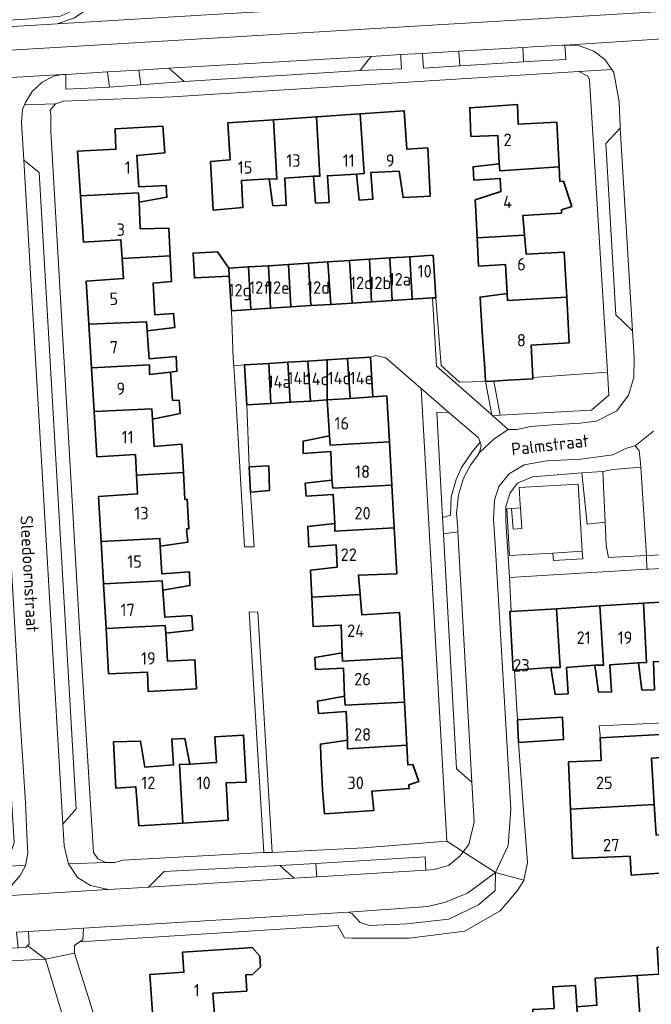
# Model space of a CAD drawing. Header units: metres. Extents: x 245598 to 248629, y 478632 to 481821.
# Tile 69 of 122: x 247379 to 247471, y 479626 to 479768. Entities that reach past the tile are written whole.
import ezdxf
from ezdxf.enums import TextEntityAlignment as Align

# ---------------------------------------------------------------- set-up
doc = ezdxf.new("R2010")
doc.units = ezdxf.units.M
for name, color, linetype, lineweight in [('B-XX-GR-GROENVOORZIENING-GV', 80, 'Continuous', 18), ('B-XX-IE-TERREINAFSCHEIDING_KUNSTMATIG_HEKWERK-G', 20, 'IE-TERREINAFSCHEIDING-KUNSTMATIG', 18), ('B-XX-OG-BEBOUWING-GV', 7, 'Continuous', 35), ('B-XX-OG-BEBOUWING-T18', 10, 'Continuous', 18), ('B-XX-OG-TERREIN_ERF-GV', 7, 'Continuous', 18), ('B-XX-OG-TOPOGRAFIE-T18', 10, 'Continuous', 18), ('B-XX-VH-ONVERHARD-GV', 252, 'Continuous', 18), ('B-XX-VH-VERHARDING_GESLOTEN-GV', 252, 'Continuous', 18), ('B-XX-VH-VERHARDING_OPEN-GV', 252, 'Continuous', 18)]:
    doc.layers.add(name, color=color, linetype=linetype, lineweight=lineweight)
doc.styles.add('NLCS-ISO-M-T18', font='NLCS-ISO.ttf', dxfattribs={"height": 1.8})
doc.linetypes.add('IE-TERREINAFSCHEIDING-KUNSTMATIG', pattern='A,4,[82,NLCS.SHX,S=0.75,R=90,X=0,Y=0],4,-2', length=10)

msp = doc.modelspace()

# ---------------------------------------------------------------- linework, layer by layer
at = {"layer": 'B-XX-GR-GROENVOORZIENING-GV'}
for points in [[(247443.102, 479761.7), (247442.916, 479763.813), (247437.611, 479763.5), (247437.667, 479763.356), (247437.822, 479761.378)], [(247452.3, 479762.261), (247452.225, 479764.362), (247442.916, 479763.813), (247443.102, 479761.7)], [(247458.3, 479764.689), (247458.322, 479764.69), (247457.967, 479764.7), (247453.651, 479764.446), (247452.225, 479764.362), (247452.3, 479762.261), (247453.835, 479762.354), (247458.411, 479762.633)], [(247429.82, 479762.499), (247428.667, 479761.033), (247428.7, 479761.033), (247434.622, 479761.278), (247434.551, 479762.729), (247434.522, 479763.311), (247430.267, 479763.067)], [(247392.082, 479760.81), (247386.051, 479760.435), (247386.06, 479758.307), (247392.386, 479758.609)], [(247392.082, 479760.81), (247392.386, 479758.609), (247396.89, 479758.953), (247396.598, 479761.076)], [(247396.598, 479761.076), (247396.89, 479758.953), (247403.167, 479759.433), (247400.956, 479761.333)], [(247447.699, 479711.222), (247446.799, 479716.037), (247443.037, 479715.926), (247440.385, 479718.344), (247439.604, 479728.158), (247439.12, 479728.127), (247439.722, 479718.278), (247442.467, 479715.844)], [(247453.636, 479716.628), (247453.645, 479716.427), (247450.025, 479716.221), (247447.989, 479716.105), (247448.941, 479711.149), (247462.156, 479711.889), (247464.667, 479714.078), (247464.467, 479717.389)], [(247441.515, 479711.578), (247439.767, 479711.622), (247440.583, 479696.376), (247441.722, 479696.7), (247441.811, 479699.378), (247442.556, 479701.878), (247443.311, 479703.6), (247444.867, 479705.889), (247446.022, 479707.267), (247445.8, 479707.878)], [(247464.122, 479695.678), (247463.789, 479703.022), (247460.762, 479702.833), (247460.906, 479701.444), (247461.511, 479695.4)], [(247451.842, 479697.76), (247450.561, 479697.684), (247450.821, 479694.691), (247452.058, 479694.798)], [(247460.791, 479691.483), (247456.555, 479691.233), (247456.636, 479690.168), (247460.887, 479690.414)], [(247438.178, 479645.378), (247438.078, 479647.322), (247422.241, 479646.345), (247422.379, 479644.41)], [(247422.241, 479646.345), (247417.011, 479646.022), (247419.122, 479644.211), (247422.379, 479644.41)], [(247378.924, 479636.383), (247379.136, 479634.121), (247380.233, 479634.178), (247380.513, 479634.458), (247380.733, 479634.678), (247380.666, 479636.477)]]:
    msp.add_lwpolyline(points, close=True, dxfattribs=at)
at = {"layer": 'B-XX-IE-TERREINAFSCHEIDING_KUNSTMATIG_HEKWERK-G'}
msp.add_lwpolyline([(247446.799, 479716.037), (247443.037, 479715.926), (247440.385, 479718.344), (247439.604, 479728.158)], dxfattribs=at)
at = {"layer": 'B-XX-OG-BEBOUWING-GV'}
for points in [[(247437.919, 479742.802), (247438.767, 479742.848), (247438.45, 479749.819), (247435.402, 479749.636), (247435.037, 479755.207), (247428.674, 479754.767), (247429.214, 479746.146), (247428.115, 479746.018), (247428.524, 479742.271), (247430.472, 479742.401), (247430.213, 479746.249), (247434.31, 479746.46), (247434.869, 479742.638)], [(247448.773, 479747.54), (247448.878, 479746.524), (247457.451, 479747.073), (247457.105, 479753.532), (247451.509, 479753.244), (247451.427, 479756.092), (247444.507, 479755.625), (247444.691, 479751.478), (247448.564, 479751.637)], [(247416.093, 479753.896), (247409.482, 479753.439), (247409.844, 479748.118), (247406.997, 479747.835), (247407.39, 479740.815), (247411.686, 479741.201), (247411.476, 479745.099), (247415.498, 479745.334), (247416.573, 479745.287)], [(247421.893, 479745.752), (247422.818, 479745.729), (247422.318, 479754.327), (247416.093, 479753.896), (247416.573, 479745.287), (247415.498, 479745.334), (247416.032, 479741.463), (247417.956, 479741.543), (247417.746, 479745.466)], [(247422.318, 479754.327), (247422.818, 479745.729), (247421.893, 479745.752), (247422.203, 479741.854), (247424.152, 479741.934), (247423.917, 479745.807), (247428.115, 479746.018), (247429.214, 479746.146), (247428.674, 479754.767)], [(247396.668, 479741.985), (247400.688, 479742.696), (247400.559, 479744.394), (247396.612, 479744.209), (247396.325, 479748.731), (247400.372, 479749.092), (247400.088, 479752.989), (247393.167, 479752.595), (247393.299, 479749.623), (247387.729, 479749.333), (247388.163, 479742.871), (247396.564, 479743.334)], [(247457.451, 479747.073), (247448.878, 479746.524), (247448.773, 479747.54), (247445.001, 479747.105), (247445.13, 479745.157), (247448.928, 479745.392), (247449.035, 479743.5), (247445.32, 479742.297), (247445.391, 479740.66), (247445.594, 479736.801), (247452.45, 479737.195), (247452.213, 479740.051), (247457.809, 479740.39), (247457.784, 479740.849), (247459.289, 479741.371), (247458.103, 479744.992), (247457.564, 479744.963)], [(247388.163, 479742.871), (247388.611, 479736.191), (247394.032, 479736.531), (247394.197, 479733.812), (247401.147, 479734.201), (247400.95, 479738.223), (247396.827, 479738.137), (247396.668, 479741.985), (247396.564, 479743.334)], [(247458.559, 479728.245), (247458.196, 479734.769), (247452.676, 479734.48), (247452.45, 479737.195), (247445.594, 479736.801), (247445.809, 479732.715), (247449.706, 479732.949), (247449.915, 479728.752), (247449.999, 479727.761)], [(247389.377, 479724.345), (247397.71, 479724.671), (247397.813, 479723.372), (247401.811, 479723.833), (247401.631, 479725.881), (247398.923, 479725.704), (247398.675, 479730.282), (247401.327, 479730.513), (247401.147, 479734.201), (247394.197, 479733.812), (247394.371, 479730.935), (247389, 479730.57)], [(247409.706, 479731.289), (247409.634, 479732.425), (247407.999, 479734.799), (247404.464, 479734.608), (247404.658, 479731.016)], [(247430.288, 479727.567), (247429.991, 479733.716), (247427.118, 479733.534), (247427.491, 479727.389)], [(247433.265, 479727.756), (247432.954, 479733.904), (247429.991, 479733.716), (247430.288, 479727.567)], [(247432.954, 479733.904), (247433.265, 479727.756), (247436.206, 479727.942), (247435.83, 479734.086)], [(247439.12, 479728.127), (247439.604, 479728.158), (247439.214, 479734.301), (247435.83, 479734.086), (247436.206, 479727.942)], [(247412.502, 479732.607), (247409.634, 479732.425), (247409.706, 479731.289), (247410.023, 479726.281), (247412.85, 479726.46)], [(247412.502, 479732.607), (247412.85, 479726.46), (247415.698, 479726.641), (247415.372, 479732.789)], [(247415.372, 479732.789), (247415.698, 479726.641), (247418.615, 479726.826), (247418.293, 479732.974)], [(247421.514, 479727.01), (247421.173, 479733.157), (247418.293, 479732.974), (247418.615, 479726.826)], [(247424.414, 479727.194), (247423.969, 479733.334), (247421.173, 479733.157), (247421.514, 479727.01)], [(247423.969, 479733.334), (247424.414, 479727.194), (247427.491, 479727.389), (247427.118, 479733.534)], [(247458.559, 479728.245), (247449.999, 479727.761), (247449.915, 479728.752), (247446.019, 479728.243), (247446.123, 479726.344), (247446.408, 479721.797), (247446.692, 479717.924), (247446.799, 479716.037), (247447.989, 479716.105), (247450.025, 479716.221), (247453.645, 479716.427), (247453.636, 479716.628), (247453.43, 479721.313), (247458.926, 479721.652)], [(247397.813, 479723.372), (247397.71, 479724.671), (247389.377, 479724.345), (247389.76, 479718.027), (247398.151, 479718.451), (247398.179, 479717.052), (247401.222, 479717.407), (247402.126, 479717.513), (247402.02, 479719.661), (247398.098, 479719.325)], [(247430.492, 479713.811), (247430.134, 479719.565), (247426.831, 479719.36), (247427.193, 479713.591)], [(247389.76, 479718.027), (247390.144, 479711.69), (247398.517, 479712.08), (247398.595, 479710.606), (247402.591, 479711.392), (247402.436, 479713.365), (247401.504, 479713.306), (247401.222, 479717.407), (247398.179, 479717.052), (247398.151, 479718.451)], [(247415.721, 479712.864), (247415.443, 479718.653), (247411.894, 479718.433), (247412.254, 479712.649)], [(247415.721, 479712.864), (247418.524, 479713.038), (247418.189, 479718.824), (247415.443, 479718.653)], [(247421.474, 479713.221), (247421.088, 479719.004), (247418.189, 479718.824), (247418.524, 479713.038)], [(247423.856, 479719.175), (247421.088, 479719.004), (247421.474, 479713.221), (247423.899, 479713.372)], [(247427.193, 479713.591), (247426.831, 479719.36), (247423.856, 479719.175), (247423.899, 479713.372)], [(247430.492, 479713.811), (247427.193, 479713.591), (247423.899, 479713.372), (247424.213, 479708.176), (247424.291, 479706.852), (247432.888, 479707.338), (247432.518, 479713.946)], [(247398.595, 479710.606), (247398.517, 479712.08), (247390.144, 479711.69), (247390.539, 479705.162), (247396.11, 479705.477), (247396.275, 479702.492), (247403.081, 479702.871), (247402.852, 479706.97), (247398.855, 479706.634)], [(247432.888, 479707.338), (247424.291, 479706.852), (247424.213, 479708.176), (247420.392, 479707.391), (247420.421, 479705.617), (247424.393, 479705.927), (247424.554, 479701.78), (247424.706, 479700.631), (247433.24, 479701.049)], [(247412.8, 479700.033), (247415.511, 479700.267), (247415.433, 479703.833), (247412.567, 479703.689)], [(247403.297, 479699), (247403.081, 479702.871), (247396.275, 479702.492), (247396.424, 479699.78), (247390.778, 479699.416), (247391.15, 479692.894), (247399.664, 479693.343), (247399.691, 479692.243), (247403.687, 479692.804), (247403.533, 479694.727), (247403.841, 479694.744), (247403.603, 479699.017)], [(247424.97, 479695.509), (247424.997, 479694.384), (247433.586, 479694.868), (247433.24, 479701.049), (247424.706, 479700.631), (247424.554, 479701.78), (247420.707, 479701.345), (247420.862, 479699.471), (247424.734, 479699.706)], [(247433.586, 479694.868), (247424.997, 479694.384), (247424.97, 479695.509), (247421.073, 479695.074), (247421.153, 479693.125), (247421.217, 479692.151), (247425.173, 479692.409), (247425.335, 479689.213), (247421.489, 479688.753), (247421.654, 479684.852), (247428.651, 479685.234), (247428.436, 479688.047), (247433.958, 479688.212)], [(247391.15, 479692.894), (247391.499, 479686.799), (247400.004, 479687.196), (247400.082, 479685.847), (247404.003, 479686.532), (247403.973, 479688.506), (247399.926, 479688.246), (247399.691, 479692.243), (247399.664, 479693.343)], [(247400.523, 479679.626), (247404.419, 479680.087), (247404.264, 479682.185), (247400.367, 479681.95), (247400.082, 479685.847), (247400.004, 479687.196), (247391.499, 479686.799), (247391.869, 479680.315), (247400.42, 479680.751)], [(247426.066, 479676.797), (247426.119, 479675.572), (247434.722, 479676.074), (247434.372, 479682.615), (247428.875, 479682.301), (247428.651, 479685.234), (247421.654, 479684.852), (247421.834, 479680.609), (247425.905, 479680.819)], [(247468.971, 479675.363), (247470.12, 479675.415), (247469.651, 479683.97), (247463.365, 479683.576), (247463.9, 479675.024), (247462.65, 479674.996), (247463.16, 479671.099), (247465.059, 479671.154), (247464.799, 479675.076)], [(247469.651, 479683.97), (247470.12, 479675.415), (247468.971, 479675.363), (247469.431, 479671.416), (247471.255, 479671.471), (247471.095, 479675.518), (247475.117, 479675.679), (247476.541, 479675.757), (247475.973, 479684.366)], [(247450.997, 479674.28), (247456.28, 479674.679), (247457.629, 479674.682), (247457.083, 479683.182), (247450.527, 479682.771), (247450.337, 479682.759), (247450.784, 479674.264)], [(247457.083, 479683.182), (247457.629, 479674.682), (247456.28, 479674.679), (247456.864, 479670.782), (247458.763, 479670.862), (247458.528, 479674.685), (247462.65, 479674.996), (247463.9, 479675.024), (247463.365, 479683.576)], [(247391.869, 479680.315), (247392.242, 479673.782), (247397.863, 479674.022), (247397.97, 479671.199), (247404.941, 479671.617), (247404.73, 479675.789), (247400.783, 479675.579), (247400.523, 479679.626), (247400.42, 479680.751)], [(247434.722, 479676.074), (247426.119, 479675.572), (247426.066, 479676.797), (247422.094, 479676.111), (247422.175, 479674.412), (247426.221, 479674.598), (247426.406, 479670.526), (247426.485, 479669.251), (247435.065, 479669.687)], [(247435.065, 479669.687), (247426.485, 479669.251), (247426.406, 479670.526), (247422.46, 479669.815), (247422.64, 479668.042), (247426.637, 479668.302), (247426.822, 479664.18), (247426.826, 479662.93), (247435.398, 479663.461)], [(247451.411, 479667.089), (247451.6, 479663.844), (247458.1, 479664.278), (247457.956, 479667.489)], [(247402.986, 479652.191), (247402.495, 479660.641), (247403.994, 479660.695), (247403.284, 479664.391), (247401.385, 479664.336), (247401.646, 479660.589), (247397.499, 479660.253), (247396.865, 479664.049), (247392.967, 479663.938), (247393.283, 479657.218), (247396.181, 479657.401), (247396.621, 479651.805)], [(247403.994, 479660.695), (247402.495, 479660.641), (247402.986, 479652.191), (247409.561, 479652.589), (247409.273, 479658.011), (247412.146, 479658.118), (247411.778, 479664.914), (247407.631, 479664.653), (247407.841, 479660.93)], [(247422.98, 479661.821), (247423.218, 479656.999), (247423.501, 479653.526), (247430.621, 479653.994), (247430.365, 479656.817), (247435.736, 479657.157), (247435.706, 479657.715), (247437.138, 479658.171), (247436.298, 479660.654), (247435.551, 479660.614), (247435.398, 479663.461), (247426.826, 479662.93), (247426.822, 479664.18), (247422.901, 479663.595)], [(247470.837, 479661.591), (247476.711, 479661.933), (247476.478, 479665.233), (247463.405, 479664.512), (247463.378, 479664.511), (247463.536, 479661.227), (247458.815, 479661.031), (247459.099, 479654.197), (247471.229, 479654.864)], [(247471.229, 479654.864), (247459.099, 479654.197), (247459.397, 479647.04), (247464.364, 479647.246), (247467.747, 479647.386), (247467.864, 479644.653), (247477.522, 479645.322), (247477.367, 479648.578), (247472.2, 479648.333), (247472.167, 479650.433), (247471.489, 479650.467)], [(247468.746, 479630.138), (247469.17, 479623.699), (247469.452, 479620.227), (247469.576, 479618.01), (247475.622, 479618.349), (247475.498, 479620.566), (247475.032, 479628.012), (247478.105, 479628.168), (247477.657, 479634.553), (247477.442, 479638.332), (247477.421, 479638.692), (247474.379, 479638.519), (247474.617, 479634.346), (247471.637, 479634.176), (247471.892, 479630.347)], [(247398.686, 479623.329), (247407.594, 479623.854), (247407.344, 479627.567), (247412.238, 479627.895), (247412.082, 479630.219), (247413.07, 479630.285), (247414.241, 479631.394), (247414.138, 479632.93), (247413.005, 479634.18), (247411.821, 479634.1), (247402.958, 479633.504), (247403.153, 479630.607), (247398.219, 479630.275)], [(247460.013, 479625.618), (247460.511, 479618.181), (247460.667, 479615.657), (247466.638, 479616.047), (247466.097, 479623.567), (247469.17, 479623.699), (247468.746, 479630.138), (247465.732, 479629.938), (247462.696, 479629.765), (247462.921, 479625.826)], [(247454.022, 479618.524), (247451.416, 479618.384), (247451.574, 479614.861), (247452.089, 479608.366), (247458.209, 479608.855), (247457.514, 479617.949), (247460.511, 479618.181), (247460.013, 479625.618), (247459.838, 479628.697), (247456.543, 479628.509), (247456.721, 479625.385), (247453.641, 479625.21)]]:
    msp.add_lwpolyline(points, close=True, dxfattribs=at)
at = {"layer": 'B-XX-OG-TERREIN_ERF-GV'}
for points in [[(247445.594, 479736.801), (247445.391, 479740.66), (247445.32, 479742.297), (247449.035, 479743.5), (247448.928, 479745.392), (247445.13, 479745.157), (247445.001, 479747.105), (247448.773, 479747.54), (247448.564, 479751.637), (247444.691, 479751.478), (247444.507, 479755.625), (247451.427, 479756.092), (247451.509, 479753.244), (247457.105, 479753.532), (247457.451, 479747.073), (247457.564, 479744.963), (247458.103, 479744.992), (247459.289, 479741.371), (247457.784, 479740.849), (247457.809, 479740.39), (247452.213, 479740.051), (247452.45, 479737.195), (247452.676, 479734.48), (247458.196, 479734.769), (247458.559, 479728.245), (247458.926, 479721.652), (247453.43, 479721.313), (247453.636, 479716.628), (247464.467, 479717.389), (247461.878, 479759.678), (247461.633, 479760.178), (247460.322, 479760.889), (247437.856, 479759.489), (247406.011, 479757.511), (247401.478, 479757.222), (247385.7, 479756.578), (247384.533, 479756.211), (247383.767, 479755.267), (247383.878, 479754.578), (247383.889, 479752.225), (247387.978, 479681.233), (247390.056, 479647.922), (247390.7, 479647.022), (247391.822, 479646.5), (247393.122, 479646.478), (247394.278, 479646.822), (247414.733, 479647.911), (247413.222, 479672.322), (247412.578, 479682.744), (247413.856, 479682.7), (247415.9, 479647.933), (247429.189, 479648.622), (247441.189, 479649.567), (247437.499, 479715.045), (247432.378, 479719.467), (247430.878, 479719.789), (247430.134, 479719.565), (247430.492, 479713.811), (247432.518, 479713.946), (247432.888, 479707.338), (247433.24, 479701.049), (247433.586, 479694.868), (247433.958, 479688.212), (247428.436, 479688.047), (247428.651, 479685.234), (247428.875, 479682.301), (247434.372, 479682.615), (247434.722, 479676.074), (247435.065, 479669.687), (247435.398, 479663.461), (247435.551, 479660.614), (247436.298, 479660.654), (247437.138, 479658.171), (247435.706, 479657.715), (247435.736, 479657.157), (247430.365, 479656.817), (247430.621, 479653.994), (247423.501, 479653.526), (247423.218, 479656.999), (247422.98, 479661.821), (247422.901, 479663.595), (247426.822, 479664.18), (247426.637, 479668.302), (247422.64, 479668.042), (247422.46, 479669.815), (247426.406, 479670.526), (247426.221, 479674.598), (247422.175, 479674.412), (247422.094, 479676.111), (247426.066, 479676.797), (247425.905, 479680.819), (247421.834, 479680.609), (247421.654, 479684.852), (247421.489, 479688.753), (247425.335, 479689.213), (247425.173, 479692.409), (247421.217, 479692.151), (247421.153, 479693.125), (247421.073, 479695.074), (247424.97, 479695.509), (247424.734, 479699.706), (247420.862, 479699.471), (247420.707, 479701.345), (247424.554, 479701.78), (247424.393, 479705.927), (247420.421, 479705.617), (247420.392, 479707.391), (247424.213, 479708.176), (247423.899, 479713.372), (247421.474, 479713.221), (247418.524, 479713.038), (247415.721, 479712.864), (247412.254, 479712.649), (247412.567, 479703.689), (247415.433, 479703.833), (247415.511, 479700.267), (247412.8, 479700.033), (247413.289, 479692.111), (247411.889, 479692.144), (247410.567, 479715.222), (247410.357, 479718.309), (247410.289, 479719.311), (247410.023, 479726.281), (247409.706, 479731.289), (247404.658, 479731.016), (247404.464, 479734.608), (247407.999, 479734.799), (247409.634, 479732.425), (247412.502, 479732.607), (247415.372, 479732.789), (247418.293, 479732.974), (247421.173, 479733.157), (247423.969, 479733.334), (247427.118, 479733.534), (247429.991, 479733.716), (247432.954, 479733.904), (247435.83, 479734.086), (247439.214, 479734.301), (247439.604, 479728.158), (247440.385, 479718.344), (247443.037, 479715.926), (247446.799, 479716.037), (247446.692, 479717.924), (247446.408, 479721.797), (247446.123, 479726.344), (247446.019, 479728.243), (247449.915, 479728.752), (247449.706, 479732.949), (247445.809, 479732.715)], [(247428.674, 479754.767), (247435.037, 479755.207), (247435.402, 479749.636), (247438.45, 479749.819), (247438.767, 479742.848), (247437.919, 479742.802), (247434.869, 479742.638), (247434.31, 479746.46), (247430.213, 479746.249), (247430.472, 479742.401), (247428.524, 479742.271), (247428.115, 479746.018), (247423.917, 479745.807), (247424.152, 479741.934), (247422.203, 479741.854), (247421.893, 479745.752), (247417.746, 479745.466), (247417.956, 479741.543), (247416.032, 479741.463), (247415.498, 479745.334), (247411.476, 479745.099), (247411.686, 479741.201), (247407.39, 479740.815), (247406.997, 479747.835), (247409.844, 479748.118), (247409.482, 479753.439), (247416.093, 479753.896), (247422.318, 479754.327)], [(247388.163, 479742.871), (247387.729, 479749.333), (247393.299, 479749.623), (247393.167, 479752.595), (247400.088, 479752.989), (247400.372, 479749.092), (247396.325, 479748.731), (247396.612, 479744.209), (247400.559, 479744.394), (247400.688, 479742.696), (247396.668, 479741.985), (247396.827, 479738.137), (247400.95, 479738.223), (247401.147, 479734.201), (247401.327, 479730.513), (247398.675, 479730.282), (247398.923, 479725.704), (247401.631, 479725.881), (247401.811, 479723.833), (247397.813, 479723.372), (247398.098, 479719.325), (247402.02, 479719.661), (247402.126, 479717.513), (247401.222, 479717.407), (247401.504, 479713.306), (247402.436, 479713.365), (247402.591, 479711.392), (247398.595, 479710.606), (247398.855, 479706.634), (247402.852, 479706.97), (247403.081, 479702.871), (247403.297, 479699), (247403.603, 479699.017), (247403.841, 479694.744), (247403.533, 479694.727), (247403.687, 479692.804), (247399.691, 479692.243), (247399.926, 479688.246), (247403.973, 479688.506), (247404.003, 479686.532), (247400.082, 479685.847), (247400.367, 479681.95), (247404.264, 479682.185), (247404.419, 479680.087), (247400.523, 479679.626), (247400.783, 479675.579), (247404.73, 479675.789), (247404.941, 479671.617), (247397.97, 479671.199), (247397.863, 479674.022), (247392.242, 479673.782), (247391.869, 479680.315), (247391.499, 479686.799), (247391.15, 479692.894), (247390.778, 479699.416), (247396.424, 479699.78), (247396.275, 479702.492), (247396.11, 479705.477), (247390.539, 479705.162), (247390.144, 479711.69), (247389.76, 479718.027), (247389.377, 479724.345), (247389, 479730.57), (247394.371, 479730.935), (247394.197, 479733.812), (247394.032, 479736.531), (247388.611, 479736.191)], [(247470.171, 479688.905), (247450.267, 479687.711), (247450.527, 479682.771), (247457.083, 479683.182), (247463.365, 479683.576), (247469.651, 479683.97), (247475.973, 479684.366), (247482.176, 479684.755), (247485.128, 479684.94), (247485.077, 479685.748), (247487.673, 479686.615), (247488.182, 479685.131), (247488.661, 479685.161), (247488.613, 479687.688), (247488.075, 479689.375), (247486.762, 479689.838), (247484.8, 479689.813), (247482.887, 479689.588), (247470.463, 479688.925)], [(247402.986, 479652.191), (247396.621, 479651.805), (247396.181, 479657.401), (247393.283, 479657.218), (247392.967, 479663.938), (247396.865, 479664.049), (247397.499, 479660.253), (247401.646, 479660.589), (247401.385, 479664.336), (247403.284, 479664.391), (247403.994, 479660.695), (247407.841, 479660.93), (247407.631, 479664.653), (247411.778, 479664.914), (247412.146, 479658.118), (247409.273, 479658.011), (247409.561, 479652.589)], [(247411.821, 479634.1), (247413.005, 479634.18), (247414.138, 479632.93), (247414.241, 479631.394), (247413.07, 479630.285), (247412.082, 479630.219), (247412.238, 479627.895), (247407.344, 479627.567), (247407.594, 479623.854), (247407.839, 479620.209), (247410.839, 479620.41), (247412.664, 479620.533), (247412.864, 479617.56), (247413.082, 479614.319), (247407.165, 479613.92), (247406.96, 479616.96), (247403.993, 479616.76), (247399.15, 479616.434), (247398.686, 479623.329), (247398.219, 479630.275), (247403.153, 479630.607), (247402.958, 479633.504)]]:
    msp.add_lwpolyline(points, close=True, dxfattribs=at)
for points in [[(247471.255, 479671.471), (247469.431, 479671.416), (247468.971, 479675.363), (247464.799, 479675.076), (247465.059, 479671.154), (247463.16, 479671.099), (247462.65, 479674.996), (247458.528, 479674.685), (247458.763, 479670.862), (247456.864, 479670.782), (247456.28, 479674.679), (247450.997, 479674.28), (247451.411, 479667.089), (247457.956, 479667.489), (247458.1, 479664.278), (247451.6, 479663.844), (247452.278, 479654), (247452.856, 479646.489), (247452.359, 479643.902), (247452.354, 479643.88), (247451.422, 479642.422), (247448.911, 479639.511), (247443.822, 479636.567), (247435.756, 479635.522), (247427.467, 479635.544), (247426.411, 479635.578), (247425.478, 479637.2), (247425.478, 479637.367), (247388.033, 479635), (247387.289, 479634.489), (247387.289, 479633.378), (247392.511, 479616.767)], [(247477.522, 479645.322), (247467.864, 479644.653), (247467.747, 479647.386), (247464.364, 479647.246), (247459.397, 479647.04), (247459.099, 479654.197), (247458.815, 479661.031), (247463.536, 479661.227), (247463.378, 479664.511), (247463.405, 479664.512), (247463.375, 479664.875), (247463.275, 479666.225), (247483.219, 479667.168)], [(247396.211, 479589.089), (247383.122, 479632.511), (247359.922, 479631.422), (247359.722, 479632.367), (247359.561, 479632.358), (247348.578, 479631.722), (247348.578, 479630.733), (247333.111, 479629.967), (247333.1, 479629.967), (247329.767, 479629.578), (247327.578, 479629.522), (247327.278, 479630.489), (247312.311, 479629.533), (247307.156, 479629.211), (247291.078, 479628.178), (247291.133, 479627.189), (247287.778, 479626.922), (247287.767, 479627.8), (247287.178, 479627.722), (247282, 479627.378), (247281.111, 479626.722), (247250.022, 479624.822), (247249.756, 479625.978), (247223.278, 479624.4)], [(247462.921, 479625.826), (247462.696, 479629.765), (247465.732, 479629.938), (247468.746, 479630.138), (247471.892, 479630.347)], [(247456.721, 479625.385), (247456.543, 479628.509), (247459.838, 479628.697), (247460.013, 479625.618)]]:
    msp.add_lwpolyline(points, dxfattribs=at)
at = {"layer": 'B-XX-VH-ONVERHARD-GV'}
msp.add_lwpolyline([(247450.821, 479694.691), (247450.561, 479697.684), (247449.891, 479697.645), (247450.291, 479690.864), (247456.555, 479691.233), (247460.791, 479691.483), (247460.217, 479701.216), (247451.668, 479700.712), (247451.815, 479698.217), (247451.842, 479697.76), (247452.058, 479694.798)], close=True, dxfattribs=at)
at = {"layer": 'B-XX-VH-VERHARDING_GESLOTEN-GV'}
for points in [[(247204.018, 479753.64), (247525.985, 479772.804), (247525.438, 479781.744), (247524.975, 479779.225), (247523.963, 479777.675), (247522.137, 479776.312), (247521.955, 479776.249), (247520, 479775.575), (247506.6, 479774.788), (247485.625, 479773.625), (247467.822, 479772.578), (247461.411, 479772.1), (247459.889, 479771.911), (247441.278, 479771.067), (247405.578, 479769.022), (247404.111, 479768.911), (247384.811, 479767.778), (247381.678, 479767.567), (247352.489, 479765.911), (247330.9, 479764.467), (247328.922, 479764.378)], [(247525.985, 479772.804), (247204.018, 479753.64)], [(247368.178, 479759.433), (247385.506, 479760.423), (247386.051, 479760.435), (247392.082, 479760.81), (247396.598, 479761.076), (247400.956, 479761.333), (247430.267, 479763.067), (247434.522, 479763.311), (247437.611, 479763.5), (247442.916, 479763.813), (247452.225, 479764.362), (247453.651, 479764.446), (247457.967, 479764.7), (247458.322, 479764.69), (247476.925, 479765.875), (247478.675, 479766), (247478.688, 479765.988), (247504.666, 479767.493), (247518.4, 479768.288), (247518.725, 479768.3), (247521.375, 479768.113), (247522.47, 479767.676), (247523.912, 479767.1)]]:
    msp.add_lwpolyline(points, dxfattribs=at)
at = {"layer": 'B-XX-VH-VERHARDING_OPEN-GV'}
for points in [[(247347.578, 479766.633), (247329.567, 479765.656), (247327.198, 479765.539), (247325.292, 479765.444), (247326.2, 479764.911), (247327.178, 479764.522), (247328.922, 479764.378), (247330.9, 479764.467), (247352.489, 479765.911), (247381.678, 479767.567), (247384.811, 479767.778), (247387.222, 479768.567), (247388.878, 479769.689), (247389.889, 479770.878), (247390.6, 479772.511), (247389.678, 479772.667), (247389.222, 479771.722), (247387.8, 479770.033), (247385.278, 479768.9), (247382.633, 479768.656), (247380.322, 479768.433), (247357.389, 479767.178)], [(247458.322, 479764.69), (247458.3, 479764.689), (247458.411, 479762.633), (247453.835, 479762.354), (247452.3, 479762.261), (247443.102, 479761.7), (247437.822, 479761.378), (247437.667, 479763.356), (247437.611, 479763.5), (247434.522, 479763.311), (247434.551, 479762.729), (247434.622, 479761.278), (247428.7, 479761.033), (247403.167, 479759.433), (247396.89, 479758.953), (247392.386, 479758.609), (247386.06, 479758.307), (247386.051, 479760.435), (247385.506, 479760.423), (247384.289, 479760.2), (247382.622, 479759.311), (247381.189, 479757.978), (247380.256, 479756.489), (247380.065, 479756.03), (247384.533, 479756.211), (247385.7, 479756.578), (247401.478, 479757.222), (247406.011, 479757.511), (247437.856, 479759.489), (247460.322, 479760.889), (247465.072, 479761.176), (247464.067, 479762.6), (247462.478, 479763.822), (247460.278, 479764.656), (247458.778, 479764.678)], [(247400.956, 479761.333), (247403.167, 479759.433), (247428.7, 479761.033), (247428.667, 479761.033), (247429.82, 479762.499), (247430.267, 479763.067)], [(247464.467, 479717.389), (247464.667, 479714.078), (247462.156, 479711.889), (247448.941, 479711.149), (247447.851, 479711.088), (247450.089, 479709.111), (247451.333, 479709.1), (247453.356, 479709.533), (247456.511, 479709.789), (247460.522, 479710.011), (247462.867, 479710.289), (247465.8, 479711.811), (247467.511, 479714.067), (247468.267, 479716.611), (247468.333, 479719.522), (247468.056, 479723.356), (247465.678, 479725.667), (247464.222, 479750.467), (247466.313, 479752.691), (247466.3, 479752.911), (247466.133, 479756.478), (247465.4, 479760.711), (247465.072, 479761.176), (247460.322, 479760.889), (247461.633, 479760.178), (247461.878, 479759.678)], [(247373.472, 479755.763), (247370.278, 479755.633), (247372.422, 479752.889), (247372.756, 479745.6), (247373.7, 479732.233), (247373.689, 479732.233), (247375, 479708.767), (247377.189, 479672.067), (247378.489, 479650.944), (247378.556, 479649.367), (247377.933, 479647.5), (247375.878, 479645.9), (247380.217, 479646.063), (247380.567, 479647.811), (247380.411, 479650.6), (247380.222, 479655.178), (247379.389, 479667.778), (247376.089, 479724.489), (247374.578, 479751.322), (247374.289, 479753.2), (247373.922, 479754.956)], [(247386.457, 479646.299), (247391.822, 479646.5), (247390.7, 479647.022), (247390.056, 479647.922), (247387.978, 479681.233), (247383.889, 479752.225), (247383.878, 479754.578), (247383.767, 479755.267), (247384.533, 479756.211), (247380.065, 479756.03), (247379.789, 479755.367), (247379.633, 479753.5), (247379.954, 479748.066), (247382.178, 479746.289), (247387.533, 479654.233), (247385.633, 479652), (247385.789, 479648.878)], [(247468.056, 479723.356), (247466.313, 479752.691), (247464.222, 479750.467), (247465.678, 479725.667)], [(247385.633, 479652), (247387.533, 479654.233), (247382.178, 479746.289), (247379.954, 479748.066)], [(247412.85, 479726.46), (247410.023, 479726.281), (247410.289, 479719.311), (247410.357, 479718.309), (247411.894, 479718.433), (247415.443, 479718.653), (247418.189, 479718.824), (247421.088, 479719.004), (247423.856, 479719.175), (247426.831, 479719.36), (247430.134, 479719.565), (247430.878, 479719.789), (247432.378, 479719.467), (247437.499, 479715.045), (247441.515, 479711.578), (247445.8, 479707.878), (247446.022, 479707.267), (247446.189, 479706.789), (247445.911, 479705.778), (247447.988, 479707.699), (247450.089, 479709.111), (247447.851, 479711.088), (247447.699, 479711.222), (247442.467, 479715.844), (247439.722, 479718.278), (247439.12, 479728.127), (247436.206, 479727.942), (247433.265, 479727.756), (247430.288, 479727.567), (247427.491, 479727.389), (247424.414, 479727.194), (247421.514, 479727.01), (247418.615, 479726.826), (247415.698, 479726.641)], [(247411.894, 479718.433), (247410.357, 479718.309), (247410.567, 479715.222), (247411.889, 479692.144), (247413.289, 479692.111), (247412.8, 479700.033), (247412.567, 479703.689), (247412.254, 479712.649)], [(247447.699, 479711.222), (247447.851, 479711.088), (247448.941, 479711.149), (247447.989, 479716.105), (247446.799, 479716.037)], [(247441.189, 479649.567), (247443.587, 479648.027), (247444.4, 479649.089), (247445.178, 479652.289), (247444.833, 479658.089), (247442.6, 479660.033), (247440.711, 479693.989), (247440.583, 479696.376), (247439.767, 479711.622), (247441.515, 479711.578), (247437.499, 479715.045)], [(247440.583, 479696.376), (247440.711, 479693.989), (247442.804, 479694.312), (247442.778, 479694.767), (247442.6, 479696.967), (247442.9, 479699.633), (247443.633, 479702.078), (247444.622, 479703.944), (247445.578, 479705.244), (247445.911, 479705.778), (247446.189, 479706.789), (247446.022, 479707.267), (247444.867, 479705.889), (247443.311, 479703.6), (247442.556, 479701.878), (247441.811, 479699.378), (247441.722, 479696.7)], [(247448.267, 479645.022), (247452.359, 479643.902), (247452.856, 479646.489), (247452.278, 479654), (247451.6, 479663.844), (247451.411, 479667.089), (247450.997, 479674.28), (247450.784, 479674.264), (247450.337, 479682.759), (247450.527, 479682.771), (247450.267, 479687.711), (247449.754, 479695.859), (247449.754, 479698.032), (247450.393, 479699.949), (247451.416, 479701.355), (247453.588, 479702.249), (247460.762, 479702.833), (247463.789, 479703.022), (247463.8, 479703.022), (247465.256, 479703.322), (247469.273, 479703.633), (247469.233, 479704.233), (247469.022, 479706.078), (247468.489, 479706.722), (247467.211, 479706.422), (247465.211, 479705.433), (247460.6, 479704.822), (247455.689, 479704.578), (247452.4, 479703.989), (247450.233, 479702.667), (247448.733, 479700.844), (247448.089, 479698.867), (247447.933, 479696.089), (247448.189, 479692.567), (247450.467, 479654.178), (247450.1, 479648.944)], [(247470.122, 479690.9), (247464.589, 479690.567), (247464.278, 479692.311), (247464.122, 479695.678), (247461.511, 479695.4), (247460.906, 479701.444), (247460.762, 479702.833), (247453.588, 479702.249), (247451.416, 479701.355), (247450.393, 479699.949), (247449.754, 479698.032), (247449.754, 479695.859), (247450.267, 479687.711), (247470.171, 479688.905)], [(247470.122, 479690.9), (247469.273, 479703.633), (247465.256, 479703.322), (247463.8, 479703.022), (247463.789, 479703.022), (247464.122, 479695.678), (247464.278, 479692.311), (247464.589, 479690.567)], [(247451.842, 479697.76), (247451.815, 479698.217), (247451.668, 479700.712), (247460.217, 479701.216), (247460.791, 479691.483), (247460.887, 479690.414), (247456.636, 479690.168), (247456.555, 479691.233), (247450.291, 479690.864), (247449.891, 479697.645), (247450.561, 479697.684)], [(247440.711, 479693.989), (247442.6, 479660.033), (247444.833, 479658.089), (247442.804, 479694.312)], [(247488.835, 479682.534), (247491.177, 479682.583), (247490.9, 479686.713), (247490.7, 479688.075), (247489.313, 479690.625), (247487.875, 479691.538), (247485.775, 479691.813), (247476.012, 479691.137), (247470.122, 479690.9), (247470.171, 479688.905), (247470.463, 479688.925), (247482.887, 479689.588), (247484.8, 479689.813), (247486.762, 479689.838), (247488.075, 479689.375), (247488.613, 479687.688), (247488.661, 479685.161)], [(247414.733, 479647.911), (247415.9, 479647.933), (247413.856, 479682.7), (247412.578, 479682.744), (247413.222, 479672.322)], [(247492.005, 479667.75), (247483.219, 479667.168), (247463.275, 479666.225), (247463.375, 479664.875), (247463.405, 479664.512), (247476.478, 479665.233), (247485.463, 479665.937), (247492.075, 479666.463)], [(247417.011, 479646.022), (247422.241, 479646.345), (247438.078, 479647.322), (247438.178, 479645.378), (247439.389, 479645.444), (247441.422, 479646.067), (247443.089, 479647.378), (247443.587, 479648.027), (247441.189, 479649.567), (247429.189, 479648.622), (247415.9, 479647.933), (247414.733, 479647.911), (247394.278, 479646.822), (247393.122, 479646.478), (247391.822, 479646.5), (247386.457, 479646.299), (247387.756, 479644.289), (247389.622, 479643.144), (247392.178, 479642.578), (247394.822, 479642.722), (247398.006, 479642.917), (247400.289, 479645.167)], [(247352.167, 479642.129), (247353.022, 479642.178), (247373, 479643.122), (247373.633, 479641.389), (247373.633, 479641.378), (247374.956, 479641.533), (247376.611, 479642.044), (247378.222, 479643.211), (247379.433, 479644.589), (247380.2, 479645.978), (247380.217, 479646.063), (247375.878, 479645.9), (247353.6, 479644.322), (247353.156, 479644.3), (247352.278, 479644.178), (247298.367, 479641.067), (247294.933, 479640.863), (247295.322, 479640), (247296.778, 479638.511), (247299.111, 479637.333), (247301.121, 479637.122), (247303.022, 479637.378), (247304.1, 479638.233), (247304.822, 479639.411)], [(247417.011, 479646.022), (247400.289, 479645.167), (247398.006, 479642.917), (247419.122, 479644.211)], [(247388.622, 479636.978), (247388.489, 479635.311), (247388.033, 479635), (247425.478, 479637.367), (247425.478, 479637.2), (247426.411, 479635.578), (247427.467, 479635.544), (247435.756, 479635.522), (247443.822, 479636.567), (247448.911, 479639.511), (247451.422, 479642.422), (247452.354, 479643.88), (247452.359, 479643.902), (247448.267, 479645.022), (247448.178, 479642.444), (247445.789, 479640.378), (247441.467, 479638.278), (247435.456, 479637.589), (247430.011, 479637.367), (247428.633, 479637.8), (247427.489, 479639.044), (247426.971, 479639.278)], [(247426.971, 479639.278), (247427.489, 479639.044), (247428.633, 479637.8), (247430.011, 479637.367), (247435.456, 479637.589), (247441.467, 479638.278), (247445.789, 479640.378), (247448.178, 479642.444), (247448.267, 479645.022), (247444.207, 479642.04), (247440.997, 479640.741), (247438.475, 479640.129)], [(247388.033, 479635), (247388.489, 479635.311), (247388.622, 479636.978), (247380.666, 479636.477), (247380.733, 479634.678), (247380.513, 479634.458), (247383.122, 479632.511), (247387.289, 479633.378), (247387.289, 479634.489)], [(247365.967, 479633.44), (247364.111, 479633.344), (247361.902, 479633.277), (247361.846, 479635.451), (247358.756, 479635.278), (247359.011, 479634.611), (247359.561, 479632.358), (247359.722, 479632.367), (247359.922, 479631.422), (247383.122, 479632.511), (247380.513, 479634.458), (247380.233, 479634.178), (247379.136, 479634.121)], [(247404.567, 479578.378), (247404.011, 479579.311), (247403.706, 479580.304), (247393.933, 479612.111), (247392.511, 479616.767), (247387.289, 479633.378), (247383.122, 479632.511), (247396.211, 479589.089), (247401.656, 479571.033), (247401.767, 479569.944), (247402.111, 479566.678), (247403.156, 479546.7), (247404.089, 479528.522), (247408.078, 479528.733), (247406.367, 479567.311), (247405.939, 479572.911)]]:
    msp.add_lwpolyline(points, close=True, dxfattribs=at)
for points in [[(247387.222, 479768.567), (247384.811, 479767.778), (247404.111, 479768.911)], [(247476.925, 479765.875), (247458.322, 479764.69), (247458.778, 479764.678), (247460.278, 479764.656), (247462.478, 479763.822), (247464.067, 479762.6), (247465.072, 479761.176), (247465.4, 479760.711), (247466.133, 479756.478), (247466.3, 479752.911), (247466.313, 479752.691), (247468.056, 479723.356), (247468.333, 479719.522), (247468.267, 479716.611), (247467.511, 479714.067), (247465.8, 479711.811), (247462.867, 479710.289), (247460.522, 479710.011), (247456.511, 479709.789), (247453.356, 479709.533), (247451.333, 479709.1), (247450.089, 479709.111), (247447.988, 479707.699), (247445.911, 479705.778), (247445.578, 479705.244), (247444.622, 479703.944), (247443.633, 479702.078), (247442.9, 479699.633), (247442.6, 479696.967), (247442.778, 479694.767), (247442.804, 479694.312), (247444.833, 479658.089), (247445.178, 479652.289), (247444.4, 479649.089), (247443.587, 479648.027), (247448.267, 479645.022), (247450.1, 479648.944), (247450.467, 479654.178), (247448.189, 479692.567), (247447.933, 479696.089), (247448.089, 479698.867), (247448.733, 479700.844), (247450.233, 479702.667), (247452.4, 479703.989), (247455.689, 479704.578), (247460.6, 479704.822), (247465.211, 479705.433), (247467.211, 479706.422), (247468.489, 479706.722), (247471.095, 479708.862)], [(247374.956, 479641.533), (247392.178, 479642.578), (247389.622, 479643.144), (247387.756, 479644.289), (247386.457, 479646.299), (247385.789, 479648.878), (247385.633, 479652), (247379.954, 479748.066), (247379.633, 479753.5), (247379.789, 479755.367), (247380.065, 479756.03), (247380.256, 479756.489), (247381.189, 479757.978), (247382.622, 479759.311), (247384.289, 479760.2), (247385.506, 479760.423), (247368.178, 479759.433)], [(247376.089, 479724.489), (247379.389, 479667.778), (247380.222, 479655.178), (247380.411, 479650.6), (247380.567, 479647.811), (247380.217, 479646.063), (247380.2, 479645.978), (247379.433, 479644.589), (247378.222, 479643.211)], [(247471.095, 479708.862), (247468.489, 479706.722), (247469.022, 479706.078), (247469.233, 479704.233), (247469.273, 479703.633), (247470.122, 479690.9), (247476.012, 479691.137)], [(247378.924, 479636.383), (247380.666, 479636.477), (247388.622, 479636.978), (247426.971, 479639.278), (247438.475, 479640.129), (247440.997, 479640.741), (247444.207, 479642.04), (247448.267, 479645.022), (247443.587, 479648.027), (247443.089, 479647.378), (247441.422, 479646.067), (247439.389, 479645.444), (247438.178, 479645.378), (247422.379, 479644.41), (247419.122, 479644.211), (247398.006, 479642.917), (247394.822, 479642.722), (247392.178, 479642.578), (247374.956, 479641.533)]]:
    msp.add_lwpolyline(points, dxfattribs=at)

# ---------------------------------------------------------------- texts
at = {"layer": 'B-XX-OG-BEBOUWING-T18', "style": 'NLCS-ISO-M-T18'}
for s, p in [('2', (247450, 479751)), ('13', (247419, 479748)), ('11', (247427, 479748)), ('9', (247433, 479748)), ('1', (247395, 479747)), ('15', (247412, 479747)), ('4', (247450, 479742)), ('3', (247394, 479738)), ('6', (247452, 479733)), ('10', (247438, 479732)), ('12c', (247428.719, 479730.295)), ('12b', (247431.497, 479730.295)), ('12a', (247434.407, 479730.824)), ('12g', (247411.256, 479729.236)), ('12f', (247414.167, 479729.633)), ('12e', (247416.813, 479729.633)), ('12d', (247422.633, 479729.633)), ('5', (247393, 479728)), ('8', (247452, 479722)), ('7', (247393, 479721)), ('14a', (247416.945, 479716.007)), ('14b', (247419.855, 479716.536)), ('14c', (247422.369, 479716.404)), ('14d', (247425.676, 479716.536)), ('14e', (247428.851, 479716.536)), ('9', (247394, 479715)), ('16', (247426, 479710)), ('11', (247395, 479708)), ('18', (247429, 479703)), ('13', (247397, 479697)), ('20', (247429, 479697)), ('22', (247427, 479691)), ('15', (247396, 479690)), ('17', (247395, 479683)), ('24', (247428, 479680)), ('21', (247461, 479679)), ('19', (247467, 479679)), ('19', (247398, 479676)), ('23', (247452, 479675)), ('26', (247429, 479673)), ('28', (247429, 479665)), ('12', (247398, 479658)), ('10', (247406, 479658)), ('30', (247428, 479658)), ('25', (247464, 479658)), ('27', (247465, 479649)), ('1', (247405, 479628))]:
    msp.add_text(s, height=1.8, dxfattribs=at).set_placement(p, align=Align.MIDDLE_CENTER)
at = {"layer": 'B-XX-OG-TOPOGRAFIE-T18', "style": 'NLCS-ISO-M-T18'}
for s, rotation, p in [('Palmstraat', 6.7, (247456.137, 479706.882)), ('Sleedoornstraat', 273.1, (247380.802, 479688.23))]:
    msp.add_text(s, height=1.8, rotation=rotation, dxfattribs=at).set_placement(p, align=Align.MIDDLE_CENTER)

doc.saveas('drawing.dxf')
